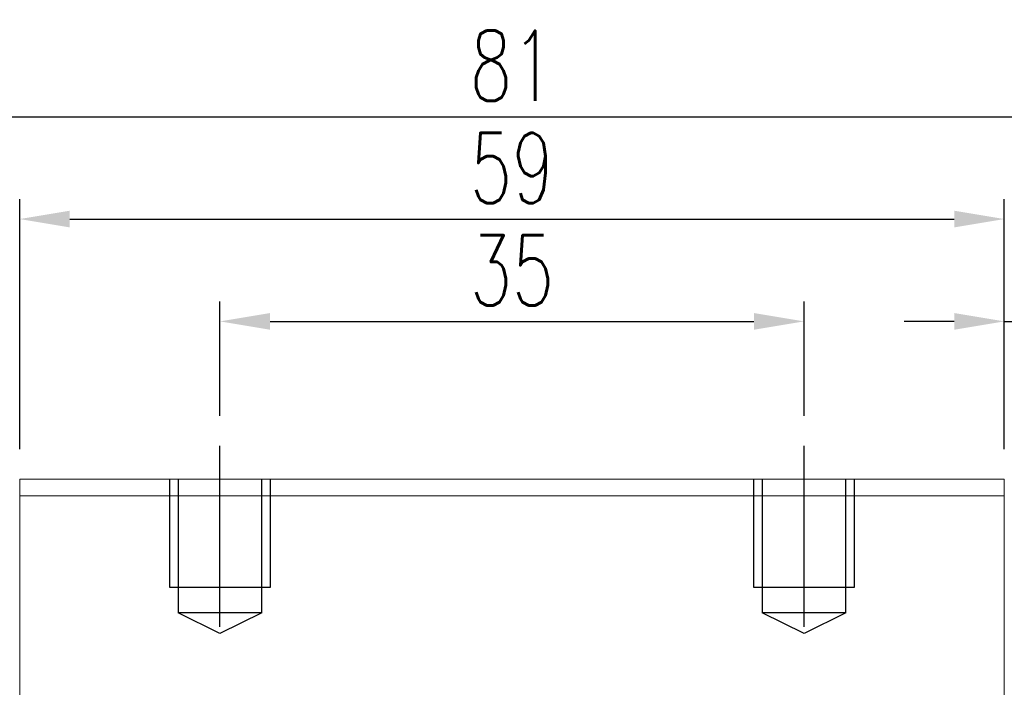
# Model space of a CAD drawing. Header units: millimetres. Extents: x 1821 to 2071, y 456 to 561.
# Tile 52 of 53: x 1971 to 2030, y 497 to 537. Entities that reach past the tile are written whole.
import ezdxf

# ---------------------------------------------------------------- set-up
doc = ezdxf.new("R2010")
doc.units = ezdxf.units.MM
doc.header["$LTSCALE"] = 0.2
doc.header["$PDSIZE"] = -1
doc.styles.add('DIM-7', font='SIMPLEX.shx', dxfattribs={"width": 0.7, "bigfont": 'chineset.shx'})
doc.dimstyles.new('CNS', dxfattribs={"dimtxt": 3.5, "dimasz": 2.5, "dimexe": 1, "dimexo": 1.5, "dimgap": 0.09, "dimtad": 0, "dimdsep": 46, "dimtxsty": 'DIM-7', "dimcen": 0.09, "dimclrd": 1, "dimclre": 1, "dimclrt": 4, "dimadec": 0, "dimazin": 0, "dimtfac": 1, "dimtix": 1, "dimtmove": 2, "dimatfit": 3, "dimfxl": 1, "dimtvp": 0.971429, "dimtolj": 1, "dimarcsym": 0})

# ---------------------------------------------------------------- blocks, each defined once
blk = doc.blocks.new('*D20')
at = {"color": 7, "lineweight": -2, "transparency": 16777216}
for p, q in [((1983.311, 513.485), (1983.311, 520.341)), ((2018.311, 513.485), (2018.311, 520.341)), ((1986.311, 519.141), (2015.311, 519.141))]:
    blk.add_line(p, q, dxfattribs=at)
at = {"color": 7, "transparency": 16777216}
for points in [[(1986.311, 519.641), (1986.311, 518.641), (1983.311, 519.141)], [(2015.311, 519.641), (2015.311, 518.641), (2018.311, 519.141)]]:
    blk.add_solid(points, dxfattribs=at)
at = {"layer": 'DEFPOINTS', "color": 0, "transparency": 16777216}
for p in [(2018.311, 519.141), (1983.311, 511.685), (2018.311, 511.685)]:
    blk.add_point(p, dxfattribs=at)
at = {"color": 7, "transparency": 16777216, "insert": (2000.811, 522.201), "char_height": 4.2, "attachment_point": 5, "style": 'DIM-7'}
blk.add_mtext('\\A1;35', dxfattribs=at)
blk = doc.blocks.new('*D21')
at = {"color": 7, "lineweight": -2, "transparency": 16777216}
for p, q in [((1971.311, 511.485), (1971.311, 526.473)), ((2030.311, 511.485), (2030.311, 526.473)), ((1974.311, 525.273), (2027.311, 525.273))]:
    blk.add_line(p, q, dxfattribs=at)
at = {"color": 7, "transparency": 16777216}
for points in [[(1974.311, 525.773), (1974.311, 524.773), (1971.311, 525.273)], [(2027.311, 525.773), (2027.311, 524.773), (2030.311, 525.273)]]:
    blk.add_solid(points, dxfattribs=at)
at = {"layer": 'DEFPOINTS', "color": 0, "transparency": 16777216}
for p in [(2030.311, 525.273), (1971.311, 509.685), (2030.311, 509.685)]:
    blk.add_point(p, dxfattribs=at)
at = {"color": 7, "transparency": 16777216, "insert": (2000.811, 528.333), "char_height": 4.2, "attachment_point": 5, "style": 'DIM-7'}
blk.add_mtext('\\A1;59', dxfattribs=at)
blk = doc.blocks.new('*D22')
at = {"color": 7, "lineweight": -2, "transparency": 16777216}
for p, q in [((2030.311, 511.485), (2030.311, 520.341)), ((2036.311, 511.485), (2036.311, 520.341)), ((2027.311, 519.141), (2024.311, 519.141)), ((2030.311, 519.141), (2036.311, 519.141)), ((2039.311, 519.141), (2042.311, 519.141))]:
    blk.add_line(p, q, dxfattribs=at)
at = {"color": 7, "transparency": 16777216}
for points in [[(2027.311, 519.641), (2027.311, 518.641), (2030.311, 519.141)], [(2039.311, 519.641), (2039.311, 518.641), (2036.311, 519.141)]]:
    blk.add_solid(points, dxfattribs=at)
at = {"layer": 'DEFPOINTS', "color": 0, "transparency": 16777216}
for p in [(2036.311, 519.141), (2030.311, 509.685), (2036.311, 509.685)]:
    blk.add_point(p, dxfattribs=at)
at = {"color": 7, "transparency": 16777216, "insert": (2033.311, 522.201), "char_height": 4.2, "attachment_point": 5, "style": 'DIM-7'}
blk.add_mtext('\\A1;6', dxfattribs=at)
blk = doc.blocks.new('*D23')
at = {"color": 7, "lineweight": -2, "transparency": 16777216}
for p, q in [((1963.011, 510.785), (1963.011, 532.602)), ((2038.611, 510.785), (2038.611, 532.602)), ((1966.011, 531.402), (2035.611, 531.402))]:
    blk.add_line(p, q, dxfattribs=at)
at = {"color": 7, "transparency": 16777216}
for points in [[(1966.011, 531.902), (1966.011, 530.902), (1963.011, 531.402)], [(2035.611, 531.902), (2035.611, 530.902), (2038.611, 531.402)]]:
    blk.add_solid(points, dxfattribs=at)
at = {"layer": 'DEFPOINTS', "color": 0, "transparency": 16777216}
for p in [(2038.611, 531.402), (1963.011, 508.985), (2038.611, 508.985)]:
    blk.add_point(p, dxfattribs=at)
at = {"color": 7, "transparency": 16777216, "insert": (2000.811, 534.462), "char_height": 4.2, "attachment_point": 5, "style": 'DIM-7'}
blk.add_mtext('\\A1;81', dxfattribs=at)
blk = doc.blocks.new('*D213')
at = {"color": 7, "lineweight": -2, "transparency": 16777216}
for p, q in [((1942.22, 512.685), (1942.22, 515.685)), ((1969.511, 509.685), (1941.02, 509.685)), ((1942.22, 504.985), (1942.22, 509.685)), ((1949.811, 504.985), (1941.02, 504.985)), ((1942.22, 501.985), (1942.22, 498.985))]:
    blk.add_line(p, q, dxfattribs=at)
at = {"color": 7, "transparency": 16777216}
for points in [[(1941.72, 512.685), (1942.72, 512.685), (1942.22, 509.685)], [(1941.72, 501.985), (1942.72, 501.985), (1942.22, 504.985)]]:
    blk.add_solid(points, dxfattribs=at)
at = {"layer": 'DEFPOINTS', "color": 0, "transparency": 16777216}
for p in [(1942.22, 509.685), (1971.311, 509.685), (1951.611, 504.985)]:
    blk.add_point(p, dxfattribs=at)
at = {"color": 7, "transparency": 16777216, "insert": (1939.16, 507.335), "char_height": 4.2, "attachment_point": 5, "rotation": 90, "style": 'DIM-7'}
blk.add_mtext('\\A1;4.5', dxfattribs=at)

msp = doc.modelspace()

# ---------------------------------------------------------------- linework, layer by layer
at = {"color": 0}
msp.add_line((1971.311, 515.435), (1971.311, 516.485), dxfattribs=at)
at = {"ltscale": 0.5}
for p, q in [((1983.311, 500.835), (1983.311, 511.685)), ((2018.311, 500.835), (2018.311, 511.685))]:
    msp.add_line(p, q, dxfattribs=at)
at = {"linetype": 'Continuous', "lineweight": 15}
for p, q in [((1971.311, 508.685), (1971.311, 509.685)), ((2030.311, 509.685), (1971.311, 509.685)), ((2030.311, 508.685), (2030.311, 509.685)), ((2030.311, 508.685), (1971.311, 508.685)), ((1971.311, 484.535), (1971.311, 508.685)), ((2030.311, 484.535), (2030.311, 508.685))]:
    msp.add_line(p, q, dxfattribs=at)
at = {"ltscale": 2}
for p, q in [((1980.311, 503.185), (1980.311, 509.685)), ((1980.811, 509.685), (1980.811, 501.685)), ((1985.811, 501.685), (1985.811, 509.685)), ((1986.311, 509.685), (1986.311, 503.185)), ((2015.311, 503.185), (2015.311, 509.685)), ((2015.811, 509.685), (2015.811, 501.685)), ((2020.811, 501.685), (2020.811, 509.685)), ((2021.311, 509.685), (2021.311, 503.185)), ((1986.311, 503.185), (1980.311, 503.185)), ((2021.311, 503.185), (2015.311, 503.185)), ((1985.811, 501.685), (1980.811, 501.685)), ((1983.311, 500.435), (1980.811, 501.685)), ((1985.811, 501.685), (1983.311, 500.435)), ((2020.811, 501.685), (2015.811, 501.685)), ((2018.311, 500.435), (2015.811, 501.685)), ((2020.811, 501.685), (2018.311, 500.435))]:
    msp.add_line(p, q, dxfattribs=at)

# ---------------------------------------------------------------- dimensions: what is measured, and where the dimension line sits
at = {"color": 0}
dim = msp.add_linear_dim(base=(2038.611, 531.402), p1=(1963.011, 508.985), p2=(2038.611, 508.985), text='81', dimstyle='CNS', override={"dimscale": 1.2, "dimgap": 0.8, "dimtad": 1, "dimclrd": 7, "dimclre": 7, "dimclrt": 7, "dimadec": 2, "dimazin": 2, "dimtm": 1e-09, "dimtfac": 0.6, "dimtmove": 1, "dimarcsym": 1}, dxfattribs=at)
dim.commit()
dim.dimension.update_dxf_attribs({"geometry": '*D23', "text_midpoint": (2000.811, 534.462)})
for base, p1, p2, picture, middle in [((2030.311, 525.273), (1971.311, 509.685), (2030.311, 509.685), '*D21', (2000.811, 528.333)), ((2018.311, 519.141), (1983.311, 511.685), (2018.311, 511.685), '*D20', (2000.811, 522.201)), ((2036.311, 519.141), (2030.311, 509.685), (2036.311, 509.685), '*D22', (2033.311, 522.201))]:
    dim = msp.add_linear_dim(base=base, p1=p1, p2=p2, dimstyle='CNS', override={"dimscale": 1.2, "dimgap": 0.8, "dimtad": 1, "dimclrd": 7, "dimclre": 7, "dimclrt": 7, "dimadec": 2, "dimazin": 2, "dimtm": 1e-09, "dimtfac": 0.6, "dimtmove": 1, "dimarcsym": 1}, dxfattribs=at)
    dim.commit()
    dim.dimension.update_dxf_attribs({"geometry": picture, "text_midpoint": middle})
dim = msp.add_linear_dim(base=(1942.22, 509.685), p1=(1951.611, 504.985), p2=(1971.311, 509.685), angle=90, text='4.5', dimstyle='CNS', override={"dimscale": 1.2, "dimgap": 0.8, "dimtad": 1, "dimclrd": 7, "dimclre": 7, "dimclrt": 7, "dimadec": 2, "dimazin": 2, "dimtm": 1e-09, "dimtfac": 0.6, "dimtmove": 1, "dimarcsym": 1}, dxfattribs=at)
dim.commit()
dim.dimension.update_dxf_attribs({"geometry": '*D213', "text_midpoint": (1939.16, 507.335)})

doc.saveas('drawing.dxf')
